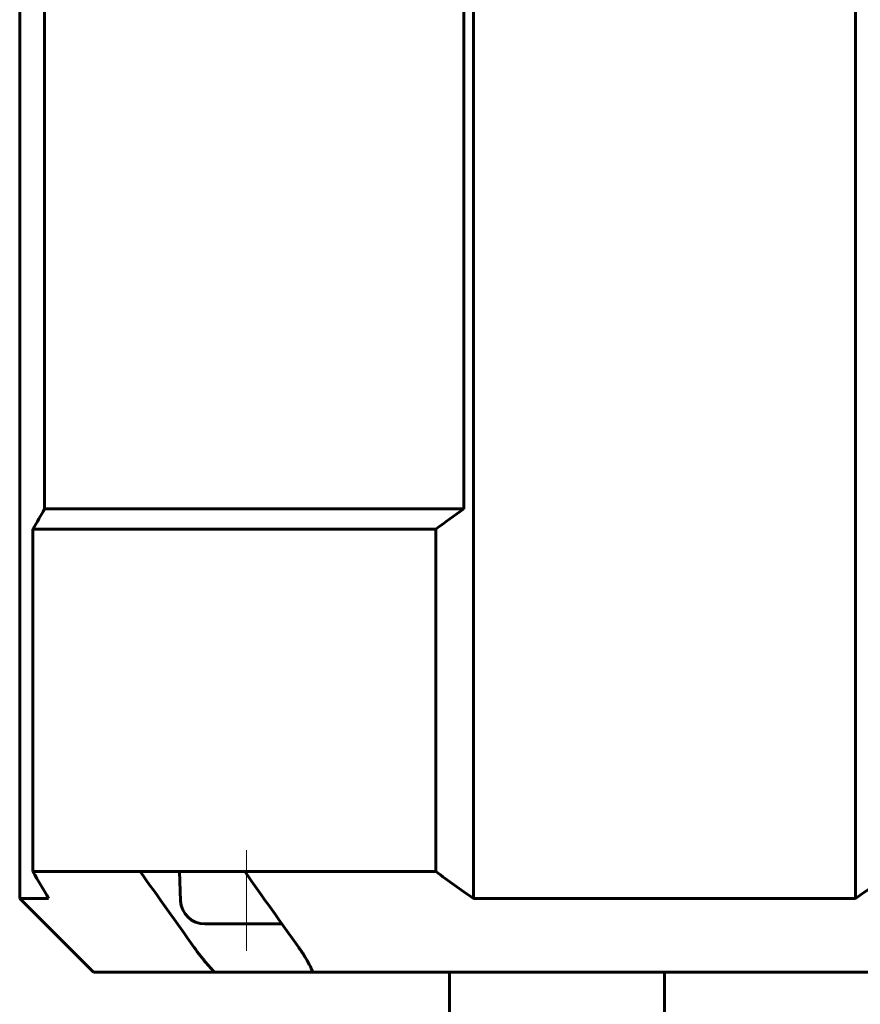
# Model space of a CAD drawing. Header units: millimetres. Extents: x -66 to 68, y -119 to 119.
# Tile 2 of 14: x -66 to -3, y -24 to 49. Entities that reach past the tile are written whole.
import ezdxf

# ---------------------------------------------------------------- set-up
doc = ezdxf.new("R2010")
doc.units = ezdxf.units.MM
doc.linetypes.add('K5LT_AXLED', pattern=[12, 7.5, -1.5, 1.5, -1.5])
doc.linetypes.add('K5LT_BASIC', pattern=[0])
doc.layers.add('Системный слой (1)', color=7, linetype='Continuous', true_color=0x6c6c6c)

# ---------------------------------------------------------------- blocks, each defined once
blk = doc.blocks.new('U10')
at = {"layer": 'Системный слой (1)', "color": 143, "linetype": 'K5LT_BASIC', "lineweight": 60, "true_color": 0x33acca}
for p, q in [((-52.219, -18.15), (-49.113, -18.15)), ((-49.113, -18.15), (-46.476, -18.15))]:
    blk.add_line(p, q, dxfattribs=at)

msp = doc.modelspace()

# ---------------------------------------------------------------- linework, layer by layer
at = {"layer": 'Системный слой (1)', "color": 143, "linetype": 'K5LT_BASIC', "lineweight": 60, "true_color": 0x33acca}
for p, q in [((-66, -16.25), (-66, 104.363)), ((-32.22, -16.25), (-32.22, 104.363)), ((-3.78, -16.25), (-3.78, 104.363)), ((-64.142, 82.75), (-64.142, 12.75)), ((-32.938, 82.75), (-32.938, 12.75)), ((-64.142, 12.75), (-32.938, 12.75)), ((-65.01, 11.25), (-35.032, 11.25)), ((-65.01, -14.25), (-65.01, 11.25)), ((-35.032, -14.25), (-35.032, 11.25)), ((-65.01, -14.25), (-57.03, -14.25)), ((-57.03, -14.25), (-49.252, -14.25)), ((-54.018, -16.429), (-54.113, -14.25)), ((-49.252, -14.25), (-35.032, -14.25)), ((-66, -16.25), (-60.5, -21.75)), ((-66, -16.25), (-63.845, -16.25)), ((-32.22, -16.25), (-3.78, -16.25)), ((-60.5, -21.75), (-51.497, -21.75)), ((-51.497, -21.75), (-44.157, -21.75)), ((-44.157, -21.75), (8.157, -21.75)), ((-34, -33.25), (-34, -21.75)), ((-18, -33.25), (-18, -21.75))]:
    msp.add_line(p, q, dxfattribs=at)
at = {"layer": 'Системный слой (1)', "color": 30, "linetype": 'K5LT_AXLED', "lineweight": 18, "true_color": 0xff8000}
msp.add_line((-49.113, -20.15), (-49.113, -12.25), dxfattribs=at)
at = {"layer": 'Системный слой (1)', "color": 143, "linetype": 'K5LT_BASIC', "lineweight": 60, "true_color": 0x33acca}
msp.add_arc((-52.219, -16.35), 1.8, 182.5, 270, dxfattribs=at)
for points in [[(-64.142, 12.75), (-64.433, 12.257), (-64.722, 11.757), (-65.01, 11.25)], [(-32.938, 12.75), (-33.64, 12.257), (-34.338, 11.757), (-35.032, 11.25)], [(-63.845, -16.25), (-64.237, -15.596), (-64.625, -14.929), (-65.01, -14.25)], [(-53.002, -19.908), (-54.345, -18.023), (-55.688, -16.137), (-57.03, -14.25)], [(-45.224, -19.908), (-46.567, -18.023), (-47.91, -16.137), (-49.252, -14.25)], [(-32.22, -16.25), (-33.165, -15.596), (-34.102, -14.929), (-35.032, -14.25)], [(-3.78, -16.25), (-2.835, -15.596), (-1.898, -14.929), (-0.968, -14.25)]]:
    msp.add_open_spline(points, degree=3, dxfattribs=at)
for points, knots in [([(-51.497, -21.75), (-51.684, -21.548), (-52.045, -21.141), (-52.548, -20.524), (-52.855, -20.113), (-53.002, -19.908)], [0, 0, 0, 0, 1.990703, 3.990612, 6, 6, 6, 6]), ([(-44.157, -21.75), (-44.242, -21.557), (-44.43, -21.172), (-44.782, -20.558), (-45.061, -20.136), (-45.224, -19.908)], [0, 0, 0, 0, 1.890081, 3.777733, 6, 6, 6, 6])]:
    msp.add_open_spline(points, degree=3, knots=knots, dxfattribs=at)

# ---------------------------------------------------------------- block references
at = {"layer": 'Системный слой (1)'}
msp.add_blockref('U10', (0, 0), dxfattribs=at)

doc.saveas('drawing.dxf')
